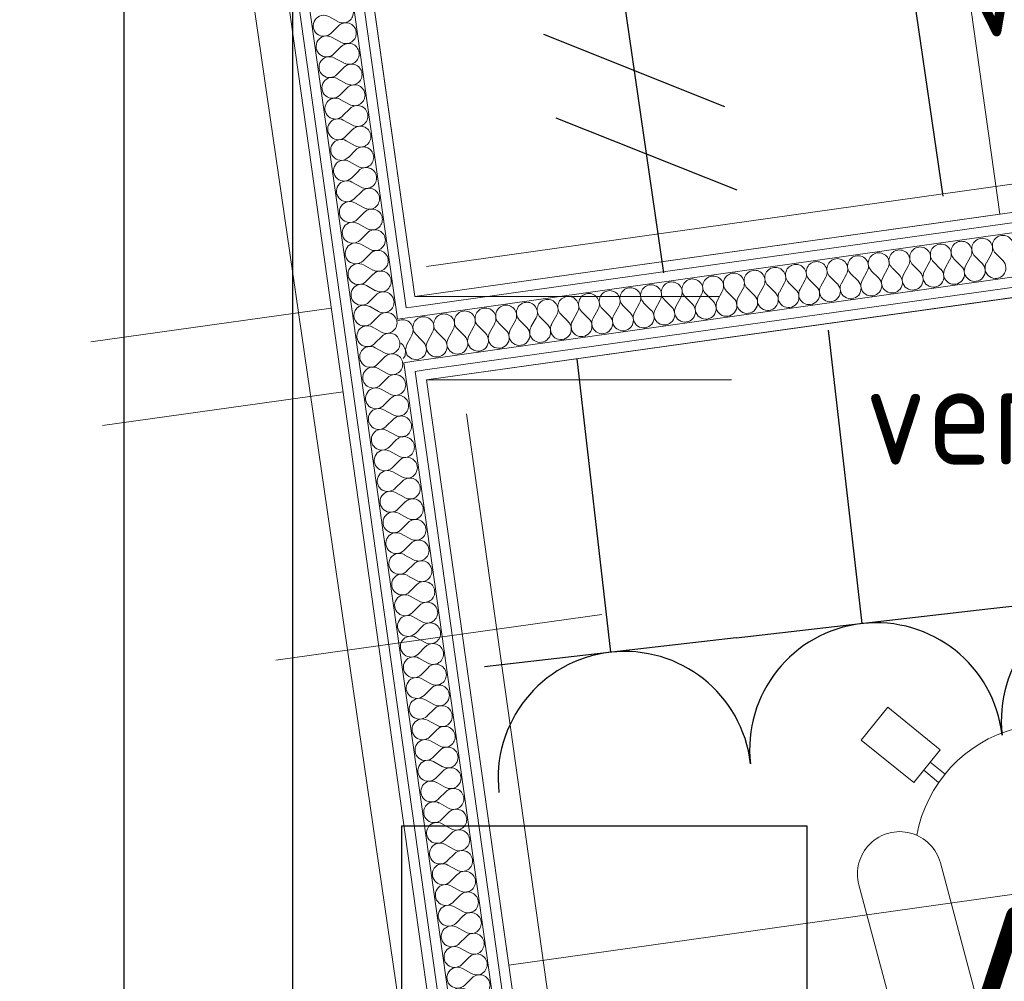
# Model space of a CAD drawing. Header units: millimetres. Extents: x -39149 to 267781, y -2340 to 58540.
# Tile 219 of 244: x 39538 to 40705, y 39743 to 40883. Entities that reach past the tile are written whole.
import ezdxf
from ezdxf.enums import TextEntityAlignment as Align

# ---------------------------------------------------------------- set-up
doc = ezdxf.new("R2010")
doc.units = ezdxf.units.MM
doc.header["$LTSCALE"] = 100
doc.header["$MEASUREMENT"] = 0
doc.linetypes.add('B0701', pattern=[46.823999, 31.199999, -15.624])
doc.linetypes.add('B0704', pattern=[150, 100, -50])
for name, color, linetype in [('000025--bestaand', 9, 'Continuous'), ('22 C Binnenwanden', 7, 'Continuous'), ('22 C Binnenwanden Doorsnede-arcering', 7, 'Continuous'), ('22 C Binnenwanden Laagscheidingslijnen', 7, 'Continuous'), ('82 Interieur', 7, 'Continuous'), ('AL$1A---_ALGEMEEN--bestaand', 9, 'Continuous'), ('EL6131--_KG', 3, 'Continuous'), ('EL6222--_KRACHT_230', 3, 'Continuous'), ('EL6311--_LICHT_BINNEN', 3, 'Continuous'), ('EL6441--_DATACOM', 3, 'Continuous'), ('EL6521--bestaand', 7, 'Continuous'), ('T Maatvoering 1_ 50', 7, 'Continuous')]:
    doc.layers.add(name, color=color, linetype=linetype)
doc.styles.add('buro-012', font='isocp.shx', dxfattribs={"height": 120})
doc.styles.add('BURO-018', font='isocp.shx', dxfattribs={"height": 180})
doc.styles.add('ISO25', font='ISO', dxfattribs={"height": 225})

# ---------------------------------------------------------------- blocks, each defined once
blk = doc.blocks.new('Slab_124_7', base_point=(40699.6, 40652.1))
at = {"layer": '82 Interieur', "color": 8, "linetype": 'Continuous', "lineweight": 0}
blk.add_lwpolyline([(40699.6, 40652.1), (40429.5, 42575), (39722.6, 42575), (40006.4, 40554.7)], close=True, dxfattribs=at)
blk = doc.blocks.new('Slab_125_7', base_point=(40117.7, 39762.5))
at = {"layer": '82 Interieur', "color": 8, "linetype": 'Continuous', "lineweight": 0}
blk.add_lwpolyline([(40117.7, 39762.5), (43052, 40174.8), (43003, 40874.8), (40020.3, 40455.7)], close=True, dxfattribs=at)
blk = doc.blocks.new('*X605')
at = {"layer": '22 C Binnenwanden Doorsnede-arcering', "color": 8, "linetype": 'Continuous', "lineweight": 0}
for p, q in [((39999.9, 40524.3), (39998.5, 40525.2)), ((40006.3, 40525.2), (40004.8, 40522.1)), ((40008.6, 40527.7), (40006.3, 40525.2)), ((40010.1, 40528.6), (40008.6, 40527.7)), ((40002.2, 40521.7), (39999.9, 40524.3)), ((40003.8, 40518.7), (40002.2, 40521.7)), ((40004.4, 40515.3), (40003.8, 40518.7)), ((40004.1, 40511.9), (40004.4, 40515.3)), ((40004.8, 40522.1), (40004.2, 40518.8)), ((40004.2, 40518.8), (40004.5, 40515.3)), ((40004.5, 40515.3), (40005.7, 40512.2)), ((40001.2, 40505.7), (40002.9, 40508.7)), ((40002.9, 40508.7), (40004.1, 40511.9)), ((40005.7, 40512.2), (40007.8, 40509.4)), ((40013.6, 40503.6), (40007.8, 40509.4)), ((40004.8, 40480.3), (40009.5, 40479.7)), ((40009.5, 40479.7), (40015.6, 40482.4)), ((40015.6, 40482.4), (40016.4, 40483.6))]:
    blk.add_line(p, q, dxfattribs=at)
blk = doc.blocks.new('*X606')
at = {"layer": '22 C Binnenwanden Doorsnede-arcering', "color": 8, "linetype": 'Continuous', "lineweight": 0}
for p, q in [((39987, 40526), (39986.3, 40525.6)), ((39990.3, 40527), (39987, 40526)), ((39993.7, 40527), (39990.3, 40527)), ((39997, 40526.1), (39993.7, 40527)), ((39998.5, 40525.2), (39997, 40526.1)), ((39996.9, 40497.9), (40001.2, 40505.7)), ((39992, 40497.2), (39990, 40499.2)), ((39995.3, 40491.3), (39992, 40497.2)), ((39995, 40484.5), (39995.3, 40491.3)), ((39996.9, 40497.9), (39995.4, 40491.3)), ((39995.4, 40491.3), (39997.5, 40484.9)), ((39992.6, 40481), (39995, 40484.5)), ((39997.5, 40484.9), (40002.8, 40480.6)), ((40002.8, 40480.6), (40004.8, 40480.3))]:
    blk.add_line(p, q, dxfattribs=at)
blk = doc.blocks.new('*X607')
at = {"layer": '22 C Binnenwanden Doorsnede-arcering', "color": 8, "linetype": 'Continuous', "lineweight": 0}
for p, q in [((39904.4, 40886.3), (39915.2, 40880.3)), ((39907.1, 40866.7), (39915.9, 40875.4)), ((39907.8, 40861.7), (39918.6, 40855.8)), ((39910.6, 40842.1), (39919.3, 40850.9)), ((39911.3, 40837.2), (39922.1, 40831.3)), ((39914, 40817.6), (39922.8, 40826.3)), ((39914.7, 40812.7), (39925.5, 40806.7)), ((39917.5, 40793.1), (39926.2, 40801.8)), ((39918.1, 40788.2), (39929, 40782.2)), ((39920.9, 40768.6), (39929.7, 40777.3)), ((39921.6, 40763.7), (39932.4, 40757.7)), ((39924.3, 40744), (39933.1, 40752.8)), ((39925, 40739.1), (39935.9, 40733.2)), ((39927.8, 40719.5), (39936.6, 40728.3)), ((39928.5, 40714.6), (39939.3, 40708.6)), ((39931.2, 40695), (39940, 40703.7)), ((39931.9, 40690.1), (39942.8, 40684.1)), ((39934.7, 40670.5), (39943.5, 40679.2)), ((39935.4, 40665.6), (39946.2, 40659.6)), ((39938.1, 40646), (39946.9, 40654.7)), ((39938.8, 40641.1), (39949.7, 40635.1)), ((39941.6, 40621.4), (39950.3, 40630.2)), ((39942.3, 40616.5), (39953.1, 40610.6)), ((39945, 40596.9), (39953.8, 40605.7)), ((39945.7, 40592), (39956.5, 40586)), ((39948.5, 40572.4), (39957.2, 40581.1)), ((39949.1, 40567.5), (39960, 40561.5)), ((39951.9, 40547.9), (39960.7, 40556.6)), ((39952.6, 40543), (39963.4, 40537)), ((39955.4, 40523.4), (39964.1, 40532.1))]:
    blk.add_line(p, q, dxfattribs=at)
for centre, start, end in [((39898.4, 40875.4), 61.1278, 314.8676), ((39921.2, 40891.1), 241.1278, 7.9977), ((39924.6, 40866.6), 7.9977, 134.8676), ((39901.8, 40850.9), 61.1278, 314.8676), ((39924.6, 40866.6), 241.1278, 7.9977), ((39928.1, 40842.1), 7.9977, 134.8676), ((39928.1, 40842.1), 241.1278, 7.9977), ((39905.3, 40826.4), 61.1278, 314.8676), ((39931.5, 40817.6), 7.9977, 134.8676), ((39931.5, 40817.6), 241.1278, 7.9977), ((39908.7, 40801.9), 61.1278, 314.8676), ((39935, 40793.1), 7.9977, 134.8676), ((39935, 40793.1), 241.1278, 7.9977), ((39912.2, 40777.3), 61.1278, 314.8676), ((39938.4, 40768.5), 7.9977, 134.8676), ((39938.4, 40768.5), 241.1278, 7.9977), ((39915.6, 40752.8), 61.1278, 314.8676), ((39941.9, 40744), 7.9977, 134.8676), ((39919.1, 40728.3), 61.1278, 314.8676), ((39941.9, 40744), 241.1278, 7.9977), ((39945.3, 40719.5), 7.9977, 134.8676), ((39922.5, 40703.8), 61.1278, 314.8676), ((39945.3, 40719.5), 241.1278, 7.9977), ((39948.7, 40695), 7.9977, 134.8676), ((39925.9, 40679.3), 61.1278, 314.8676), ((39948.7, 40695), 241.1278, 7.9977), ((39952.2, 40670.4), 7.9977, 134.8676), ((39929.4, 40654.7), 61.1278, 314.8676), ((39952.2, 40670.4), 241.1278, 7.9977), ((39955.6, 40645.9), 7.9977, 134.8676), ((39932.8, 40630.2), 61.1278, 314.8676), ((39955.6, 40645.9), 241.1278, 7.9977), ((39959.1, 40621.4), 7.9977, 134.8676), ((39959.1, 40621.4), 241.1278, 7.9977), ((39936.3, 40605.7), 61.1278, 314.8676), ((39962.5, 40596.9), 7.9977, 134.8676), ((39962.5, 40596.9), 241.1278, 7.9977), ((39939.7, 40581.2), 61.1278, 314.8676), ((39966, 40572.4), 7.9977, 134.8676), ((39966, 40572.4), 241.1278, 7.9977), ((39943.2, 40556.7), 61.1278, 314.8676), ((39969.4, 40547.8), 7.9977, 134.8676), ((39969.4, 40547.8), 241.1278, 7.9977), ((39946.6, 40532.1), 61.1278, 241.4235), ((39972.9, 40523.3), 19.3543, 134.8676), ((39946.6, 40532.1), 314.5719, 314.8676)]:
    blk.add_arc(centre, 12.4, start, end, dxfattribs=at)
blk = doc.blocks.new('*X608')
at = {"layer": '22 C Binnenwanden Doorsnede-arcering', "color": 8, "linetype": 'Continuous', "lineweight": 0}
for p, q in [((39956, 40518.5), (39966.9, 40512.5)), ((39958.8, 40498.8), (39967.6, 40507.6)), ((39959.5, 40493.9), (39970.3, 40488)), ((39962.2, 40474.3), (39971, 40483.1))]:
    blk.add_line(p, q, dxfattribs=at)
for centre, start, end in [((39972.9, 40523.3), 241.1278, 7.9977), ((39972.9, 40523.3), 7.9977, 19.3543), ((39950.1, 40507.6), 61.1278, 314.8676), ((39946.6, 40532.1), 241.4235, 314.5719), ((39976.3, 40498.8), 7.9977, 134.8676), ((39953.5, 40483.1), 61.1278, 314.8676), ((39976.3, 40498.8), 241.1278, 7.9977), ((39979.7, 40474.3), 7.9977, 134.8676), ((39957, 40458.6), 93.4953, 102.5001), ((39979.7, 40474.3), 7.8209, 7.9977)]:
    blk.add_arc(centre, 12.4, start, end, dxfattribs=at)
blk = doc.blocks.new('*X609')
at = {"layer": '22 C Binnenwanden Doorsnede-arcering', "color": 8, "linetype": 'Continuous', "lineweight": 0}
for p, q in [((39962.9, 40469.4), (39973.8, 40463.4)), ((39965.7, 40449.8), (39974.5, 40458.5)), ((39966.4, 40444.9), (39977.2, 40438.9)), ((39969.1, 40425.3), (39977.9, 40434)), ((39969.8, 40420.4), (39980.7, 40414.4)), ((39972.6, 40400.8), (39981.4, 40409.5)), ((39973.3, 40395.8), (39984.1, 40389.9)), ((39976, 40376.2), (39984.8, 40385)), ((39976.7, 40371.3), (39987.6, 40365.4)), ((39979.5, 40351.7), (39988.2, 40360.4)), ((39980.2, 40346.8), (39991, 40340.8)), ((39982.9, 40327.2), (39991.7, 40335.9)), ((39983.6, 40322.3), (39994.4, 40316.3)), ((39986.4, 40302.7), (39995.1, 40311.4)), ((39987, 40297.8), (39997.9, 40291.8)), ((39989.8, 40278.1), (39998.6, 40286.9)), ((39990.5, 40273.2), (40001.3, 40267.3)), ((39993.2, 40253.6), (40002, 40262.4)), ((39993.9, 40248.7), (40004.8, 40242.7)), ((39996.7, 40229.1), (40005.5, 40237.8)), ((39997.4, 40224.2), (40008.2, 40218.2)), ((40000.1, 40204.6), (40008.9, 40213.3)), ((40000.8, 40199.7), (40011.7, 40193.7)), ((40003.6, 40180.1), (40012.4, 40188.8)), ((40004.3, 40175.2), (40015.1, 40169.2)), ((40007, 40155.5), (40015.8, 40164.3)), ((40007.7, 40150.6), (40018.6, 40144.7)), ((40010.5, 40131), (40019.2, 40139.8)), ((40011.2, 40126.1), (40022, 40120.1)), ((40013.9, 40106.5), (40022.7, 40115.2)), ((40014.6, 40101.6), (40025.4, 40095.6)), ((40017.4, 40082), (40026.1, 40090.7)), ((40018.1, 40077.1), (40028.9, 40071.1)), ((40020.8, 40057.5), (40029.6, 40066.2)), ((40021.5, 40052.6), (40032.3, 40046.6)), ((40024.3, 40032.9), (40033, 40041.7)), ((40024.9, 40028), (40035.8, 40022.1)), ((40027.7, 40008.4), (40036.5, 40017.2)), ((40028.4, 40003.5), (40039.2, 39997.5)), ((40031.1, 39983.9), (40039.9, 39992.6)), ((40031.8, 39979), (40042.7, 39973)), ((40034.6, 39959.4), (40043.4, 39968.1)), ((40035.3, 39954.5), (40046.1, 39948.5)), ((40038, 39934.9), (40046.8, 39943.6)), ((40038.7, 39929.9), (40049.6, 39924)), ((40041.5, 39910.3), (40050.3, 39919.1)), ((40042.2, 39905.4), (40053, 39899.4)), ((40044.9, 39885.8), (40053.7, 39894.5)), ((40045.6, 39880.9), (40056.5, 39874.9)), ((40048.4, 39861.3), (40057.1, 39870)), ((40049.1, 39856.4), (40059.9, 39850.4)), ((40051.8, 39836.8), (40060.6, 39845.5)), ((40052.5, 39831.9), (40063.3, 39825.9)), ((40055.3, 39812.2), (40064, 39821)), ((40056, 39807.3), (40066.8, 39801.4)), ((40058.7, 39787.7), (40067.5, 39796.5)), ((40059.4, 39782.8), (40070.2, 39776.8)), ((40062.2, 39763.2), (40070.9, 39771.9)), ((40062.8, 39758.3), (40073.7, 39752.3)), ((40065.6, 39738.7), (40074.4, 39747.4)), ((40066.3, 39733.8), (40077.1, 39727.8)), ((40069, 39714.2), (40077.8, 39722.9)), ((40069.7, 39709.3), (40080.6, 39703.3)), ((40072.5, 39689.6), (40081.3, 39698.4)), ((40073.2, 39684.7), (40084, 39678.8)), ((40075.9, 39665.1), (40084.7, 39673.9)), ((40076.6, 39660.2), (40087.5, 39654.2)), ((40079.4, 39640.6), (40088.2, 39649.3)), ((40080.1, 39635.7), (40090.9, 39629.7)), ((40082.8, 39616.1), (40091.6, 39624.8)), ((40083.5, 39611.2), (40094.4, 39605.2)), ((40086.3, 39591.6), (40095, 39600.3)), ((40087, 39586.7), (40097.8, 39580.7)), ((40089.7, 39567), (40098.5, 39575.8)), ((40090.4, 39562.1), (40101.2, 39556.2)), ((40093.2, 39542.5), (40101.9, 39551.3)), ((40093.8, 39537.6), (40104.7, 39531.6)), ((40096.6, 39518), (40105.4, 39526.7)), ((40097.3, 39513.1), (40108.1, 39507.1)), ((40100, 39493.5), (40108.8, 39502.2)), ((40100.7, 39488.6), (40111.6, 39482.6)), ((40103.5, 39469), (40112.3, 39477.7)), ((40104.2, 39464), (40115, 39458.1)), ((40106.9, 39444.4), (40115.7, 39453.2)), ((40107.6, 39439.5), (40118.5, 39433.5)), ((40110.4, 39419.9), (40119.2, 39428.6)), ((40111.1, 39415), (40121.9, 39409)), ((40113.8, 39395.4), (40122.6, 39404.1)), ((40114.5, 39390.5), (40125.4, 39384.5)), ((40117.3, 39370.9), (40126, 39379.6)), ((40118, 39366), (40128.8, 39360)), ((40120.7, 39346.3), (40129.5, 39355.1)), ((40121.4, 39341.4), (40132.3, 39335.5)), ((40124.2, 39321.8), (40132.9, 39330.6)), ((40124.9, 39316.9), (40135.7, 39310.9)), ((40127.6, 39297.3), (40136.4, 39306)), ((40128.3, 39292.4), (40139.1, 39286.4)), ((40131.1, 39272.8), (40139.8, 39281.5)), ((40131.7, 39267.9), (40142.6, 39261.9)), ((40134.5, 39248.3), (40143.3, 39257)), ((40135.2, 39243.4), (40146, 39237.4)), ((40137.9, 39223.7), (40146.7, 39232.5)), ((40138.6, 39218.8), (40149.5, 39212.9)), ((40141.4, 39199.2), (40150.2, 39208)), ((40142.1, 39194.3), (40152.9, 39188.3)), ((40144.8, 39174.7), (40153.6, 39183.4)), ((40145.5, 39169.8), (40156.4, 39163.8)), ((40148.3, 39150.2), (40157.1, 39158.9)), ((40149, 39145.3), (40159.8, 39139.3)), ((40151.7, 39125.7), (40160.5, 39134.4)), ((40152.4, 39120.8), (40163.3, 39114.8)), ((40155.2, 39101.1), (40163.9, 39109.9)), ((40155.9, 39096.2), (40166.7, 39090.3)), ((40158.6, 39076.6), (40167.4, 39085.4)), ((40159.3, 39071.7), (40170.1, 39065.7)), ((40162.1, 39052.1), (40170.8, 39060.8)), ((40162.8, 39047.2), (40173.6, 39041.2)), ((40165.5, 39027.6), (40174.3, 39036.3)), ((40166.2, 39022.7), (40177, 39016.7)), ((40169.5, 39003.6), (40177.7, 39011.8))]:
    blk.add_line(p, q, dxfattribs=at)
for centre, start, end in [((39957, 40458.6), 102.5001, 314.8676), ((39957, 40458.6), 61.1278, 93.4953), ((39979.7, 40474.3), 241.1278, 7.8209), ((39983.2, 40449.8), 7.9977, 134.8676), ((39960.4, 40434), 61.1278, 314.8676), ((39983.2, 40449.8), 241.1278, 7.9977), ((39986.6, 40425.2), 7.9977, 134.8676), ((39963.8, 40409.5), 61.1278, 314.8676), ((39986.6, 40425.2), 241.1278, 7.9977), ((39990.1, 40400.7), 7.9977, 134.8676), ((39967.3, 40385), 61.1278, 314.8676), ((39990.1, 40400.7), 241.1278, 7.9977), ((39993.5, 40376.2), 7.9977, 134.8676), ((39993.5, 40376.2), 241.1278, 7.9977), ((39970.7, 40360.5), 61.1278, 314.8676), ((39997, 40351.7), 7.9977, 134.8676), ((39997, 40351.7), 241.1278, 7.9977), ((39974.2, 40336), 61.1278, 314.8676), ((40000.4, 40327.1), 7.9977, 134.8676), ((40000.4, 40327.1), 241.1278, 7.9977), ((39977.6, 40311.4), 61.1278, 314.8676), ((40003.9, 40302.6), 7.9977, 134.8676), ((40003.9, 40302.6), 241.1278, 7.9977), ((39981.1, 40286.9), 61.1278, 314.8676), ((40007.3, 40278.1), 7.9977, 134.8676), ((39984.5, 40262.4), 61.1278, 314.8676), ((40007.3, 40278.1), 241.1278, 7.9977), ((40010.8, 40253.6), 7.9977, 134.8676), ((39988, 40237.9), 61.1278, 314.8676), ((40010.8, 40253.6), 241.1278, 7.9977), ((40014.2, 40229.1), 7.9977, 134.8676), ((39991.4, 40213.4), 61.1278, 314.8676), ((40014.2, 40229.1), 241.1278, 7.9977), ((40017.6, 40204.5), 7.9977, 134.8676), ((39994.8, 40188.8), 61.1278, 314.8676), ((40017.6, 40204.5), 241.1278, 7.9977), ((40021.1, 40180), 7.9977, 134.8676), ((39998.3, 40164.3), 61.1278, 314.8676), ((40021.1, 40180), 241.1278, 7.9977), ((40024.5, 40155.5), 7.9977, 134.8676), ((40001.7, 40139.8), 61.1278, 314.8676), ((40024.5, 40155.5), 241.1278, 7.9977), ((40028, 40131), 7.9977, 134.8676), ((40028, 40131), 241.1278, 7.9977), ((40005.2, 40115.3), 61.1278, 314.8676), ((40031.4, 40106.5), 7.9977, 134.8676), ((40031.4, 40106.5), 241.1278, 7.9977), ((40008.6, 40090.8), 61.1278, 314.8676), ((40034.9, 40081.9), 7.9977, 134.8676), ((40034.9, 40081.9), 241.1278, 7.9977), ((40012.1, 40066.2), 61.1278, 314.8676), ((40038.3, 40057.4), 7.9977, 134.8676), ((40038.3, 40057.4), 241.1278, 7.9977), ((40015.5, 40041.7), 61.1278, 314.8676), ((40041.8, 40032.9), 7.9977, 134.8676), ((40019, 40017.2), 61.1278, 314.8676), ((40041.8, 40032.9), 241.1278, 7.9977), ((40045.2, 40008.4), 7.9977, 134.8676), ((40022.4, 39992.7), 61.1278, 314.8676), ((40045.2, 40008.4), 241.1278, 7.9977), ((40048.7, 39983.9), 7.9977, 134.8676), ((40025.9, 39968.1), 61.1278, 314.8676), ((40048.7, 39983.9), 241.1278, 7.9977), ((40052.1, 39959.3), 7.9977, 134.8676), ((40029.3, 39943.6), 61.1278, 314.8676), ((40052.1, 39959.3), 241.1278, 7.9977), ((40055.5, 39934.8), 7.9977, 134.8676), ((40032.7, 39919.1), 61.1278, 314.8676), ((40055.5, 39934.8), 241.1278, 7.9977), ((40059, 39910.3), 7.9977, 134.8676), ((40036.2, 39894.6), 61.1278, 314.8676), ((40059, 39910.3), 241.1278, 7.9977), ((40062.4, 39885.8), 7.9977, 134.8676), ((40062.4, 39885.8), 241.1278, 7.9977), ((40039.6, 39870.1), 61.1278, 314.8676), ((40065.9, 39861.2), 7.9977, 134.8676), ((40065.9, 39861.2), 241.1278, 7.9977), ((40043.1, 39845.5), 61.1278, 314.8676), ((40069.3, 39836.7), 7.9977, 134.8676), ((40069.3, 39836.7), 241.1278, 7.9977), ((40046.5, 39821), 61.1278, 314.8676), ((40072.8, 39812.2), 7.9977, 134.8676), ((40072.8, 39812.2), 241.1278, 7.9977), ((40050, 39796.5), 61.1278, 314.8676), ((40076.2, 39787.7), 7.9977, 134.8676), ((40053.4, 39772), 61.1278, 314.8676), ((40076.2, 39787.7), 241.1278, 7.9977), ((40079.7, 39763.2), 7.9977, 134.8676), ((40056.9, 39747.5), 61.1278, 314.8676), ((40079.7, 39763.2), 241.1278, 7.9977), ((40083.1, 39738.6), 7.9977, 134.8676), ((40060.3, 39722.9), 61.1278, 314.8676), ((40083.1, 39738.6), 241.1278, 7.9977), ((40086.6, 39714.1), 7.9977, 134.8676), ((40063.8, 39698.4), 61.1278, 314.8676), ((40086.6, 39714.1), 241.1278, 7.9977), ((40090, 39689.6), 7.9977, 134.8676), ((40067.2, 39673.9), 61.1278, 314.8676), ((40090, 39689.6), 241.1278, 7.9977), ((40093.4, 39665.1), 7.9977, 134.8676), ((40070.6, 39649.4), 61.1278, 314.8676), ((40093.4, 39665.1), 241.1278, 7.9977), ((40096.9, 39640.6), 7.9977, 134.8676), ((40096.9, 39640.6), 241.1278, 7.9977), ((40074.1, 39624.9), 61.1278, 314.8676), ((40100.3, 39616), 7.9977, 134.8676), ((40100.3, 39616), 241.1278, 7.9977), ((40077.5, 39600.3), 61.1278, 314.8676), ((40103.8, 39591.5), 7.9977, 134.8676), ((40103.8, 39591.5), 241.1278, 7.9977), ((40081, 39575.8), 61.1278, 314.8676), ((40107.2, 39567), 7.9977, 134.8676), ((40107.2, 39567), 241.1278, 7.9977), ((40084.4, 39551.3), 61.1278, 314.8676), ((40110.7, 39542.5), 7.9977, 134.8676), ((40087.9, 39526.8), 61.1278, 314.8676), ((40110.7, 39542.5), 241.1278, 7.9977), ((40114.1, 39518), 7.9977, 134.8676), ((40091.3, 39502.2), 61.1278, 314.8676), ((40114.1, 39518), 241.1278, 7.9977), ((40117.6, 39493.4), 7.9977, 134.8676), ((40094.8, 39477.7), 61.1278, 314.8676), ((40117.6, 39493.4), 241.1278, 7.9977), ((40121, 39468.9), 7.9977, 134.8676), ((40098.2, 39453.2), 61.1278, 314.8676), ((40121, 39468.9), 241.1278, 7.9977), ((40124.4, 39444.4), 7.9977, 134.8676), ((40101.7, 39428.7), 61.1278, 314.8676), ((40124.4, 39444.4), 241.1278, 7.9977), ((40127.9, 39419.9), 7.9977, 134.8676), ((40127.9, 39419.9), 241.1278, 7.9977), ((40105.1, 39404.2), 61.1278, 314.8676), ((40131.3, 39395.3), 7.9977, 134.8676), ((40131.3, 39395.3), 241.1278, 7.9977), ((40108.5, 39379.6), 61.1278, 314.8676), ((40134.8, 39370.8), 7.9977, 134.8676), ((40134.8, 39370.8), 241.1278, 7.9977), ((40112, 39355.1), 61.1278, 314.8676), ((40138.2, 39346.3), 7.9977, 134.8676), ((40138.2, 39346.3), 241.1278, 7.9977), ((40115.4, 39330.6), 61.1278, 314.8676), ((40141.7, 39321.8), 7.9977, 134.8676), ((40141.7, 39321.8), 241.1278, 7.9977), ((40118.9, 39306.1), 61.1278, 314.8676), ((40145.1, 39297.3), 7.9977, 134.8676), ((40122.3, 39281.6), 61.1278, 314.8676), ((40145.1, 39297.3), 241.1278, 7.9977), ((40148.6, 39272.7), 7.9977, 134.8676), ((40125.8, 39257), 61.1278, 314.8676), ((40148.6, 39272.7), 241.1278, 7.9977), ((40152, 39248.2), 7.9977, 134.8676), ((40129.2, 39232.5), 61.1278, 314.8676), ((40152, 39248.2), 241.1278, 7.9977), ((40155.5, 39223.7), 7.9977, 134.8676), ((40132.7, 39208), 61.1278, 314.8676), ((40155.5, 39223.7), 241.1278, 7.9977), ((40158.9, 39199.2), 7.9977, 134.8676), ((40136.1, 39183.5), 61.1278, 314.8676), ((40158.9, 39199.2), 241.1278, 7.9977), ((40162.3, 39174.7), 7.9977, 134.8676), ((40162.3, 39174.7), 241.1278, 7.9977), ((40139.5, 39159), 61.1278, 314.8676), ((40165.8, 39150.1), 7.9977, 134.8676), ((40165.8, 39150.1), 241.1278, 7.9977), ((40143, 39134.4), 61.1278, 314.8676), ((40169.2, 39125.6), 7.9977, 134.8676), ((40169.2, 39125.6), 241.1278, 7.9977), ((40146.4, 39109.9), 61.1278, 314.8676), ((40172.7, 39101.1), 7.9977, 134.8676), ((40172.7, 39101.1), 241.1278, 7.9977), ((40149.9, 39085.4), 61.1278, 314.8676), ((40176.1, 39076.6), 7.9977, 134.8676), ((40153.3, 39060.9), 61.1278, 314.8676), ((40176.1, 39076.6), 241.1278, 7.9977), ((40179.6, 39052.1), 7.9977, 134.8676), ((40156.8, 39036.3), 61.1278, 314.8676), ((40179.6, 39052.1), 241.1278, 7.9977), ((40183, 39027.5), 7.9977, 134.8676), ((40160.2, 39011.8), 61.1278, 221.6075), ((40183, 39027.5), 241.1278, 7.9977), ((40186.5, 39003), 7.9977, 134.8676), ((40186.5, 39003), 2.7503, 7.9977)]:
    blk.add_arc(centre, 12.4, start, end, dxfattribs=at)
blk = doc.blocks.new('Wall_114_7', base_point=(40267.5, 37978))
at = {"layer": '22 C Binnenwanden', "color": 8, "linetype": 'Continuous', "lineweight": 0}
for p, q in [((39586.5, 42825), (40120, 39027.6)), ((40006.4, 40554.7), (39687.5, 42825)), ((40354.4, 38078), (40020.3, 40455.7))]:
    blk.add_line(p, q, dxfattribs=at)
at = {"layer": '22 C Binnenwanden Laagscheidingslijnen', "color": 8, "linetype": 'Continuous', "lineweight": 0}
for p, q in [((39598.6, 42825), (40133.8, 39015.6)), ((39610.7, 42825), (39934.5, 40520.4)), ((39986, 40527.6), (39663.2, 42825)), ((39996.2, 40541.2), (39675.3, 42825)), ((40008.1, 40542.9), (39996.2, 40541.2)), ((39997.9, 40529.3), (39986, 40527.6)), ((40009.8, 40531), (39997.9, 40529.3)), ((39934.5, 40520.4), (39941.7, 40468.9)), ((40005.1, 40477.8), (40017, 40479.5)), ((39941.7, 40468.9), (40147.6, 39003.6)), ((39993.2, 40476.1), (40005.1, 40477.8)), ((40200.1, 39003.6), (39993.2, 40476.1)), ((40006.8, 40465.9), (40018.7, 40467.6)), ((40344, 38066), (40006.8, 40465.9))]:
    blk.add_line(p, q, dxfattribs=at)
at = {"layer": '22 C Binnenwanden', "color": 1, "lineweight": 0}
for name in ['*X607', '*X608', '*X606', '*X605', '*X609']:
    blk.add_blockref(name, (0, 0), dxfattribs=at)
blk = doc.blocks.new('*X618')
at = {"layer": '22 C Binnenwanden Doorsnede-arcering', "color": 8, "linetype": 'Continuous', "lineweight": 0}
for p, q in [((40629.5, 40586.8), (40620.8, 40595.6)), ((40634.4, 40587.5), (40640.4, 40598.3)), ((40654.1, 40590.2), (40645.3, 40599)), ((40659, 40590.9), (40664.9, 40601.8)), ((40678.6, 40593.7), (40669.8, 40602.5)), ((40683.5, 40594.4), (40689.5, 40605.2)), ((40703.1, 40597.1), (40694.4, 40605.9)), ((40536.4, 40573.7), (40542.3, 40584.5)), ((40556, 40576.5), (40547.2, 40585.2)), ((40560.9, 40577.1), (40566.9, 40588)), ((40580.5, 40579.9), (40571.8, 40588.7)), ((40585.4, 40580.6), (40591.4, 40591.4)), ((40605, 40583.3), (40596.3, 40592.1)), ((40609.9, 40584), (40615.9, 40594.9)), ((40462.8, 40563.4), (40468.8, 40574.2)), ((40482.4, 40566.1), (40473.7, 40574.9)), ((40487.3, 40566.8), (40493.3, 40577.6)), ((40506.9, 40569.6), (40498.2, 40578.3)), ((40511.8, 40570.2), (40517.8, 40581.1)), ((40531.5, 40573), (40522.7, 40581.8)), ((40364.7, 40549.6), (40370.7, 40560.4)), ((40384.3, 40552.3), (40375.6, 40561.1)), ((40389.2, 40553), (40395.2, 40563.9)), ((40408.8, 40555.8), (40400.1, 40564.6)), ((40413.8, 40556.5), (40419.7, 40567.3)), ((40433.4, 40559.2), (40424.6, 40568)), ((40438.3, 40559.9), (40444.3, 40570.8)), ((40457.9, 40562.7), (40449.2, 40571.4)), ((40291.1, 40539.2), (40297.1, 40550.1)), ((40310.8, 40542), (40302, 40550.8)), ((40315.7, 40542.7), (40321.6, 40553.5)), ((40335.3, 40545.4), (40326.5, 40554.2)), ((40340.2, 40546.1), (40346.2, 40557)), ((40359.8, 40548.9), (40351.1, 40557.7)), ((40212.7, 40528.2), (40203.9, 40537)), ((40217.6, 40528.9), (40223.6, 40539.7)), ((40237.2, 40531.7), (40228.5, 40540.4)), ((40242.1, 40532.4), (40248.1, 40543.2)), ((40261.7, 40535.1), (40253, 40543.9)), ((40266.6, 40535.8), (40272.6, 40546.6)), ((40286.2, 40538.6), (40277.5, 40547.3)), ((40119.5, 40515.1), (40125.5, 40526)), ((40139.1, 40517.9), (40130.4, 40526.7)), ((40144, 40518.6), (40150, 40529.4)), ((40163.6, 40521.3), (40154.9, 40530.1)), ((40168.5, 40522), (40174.5, 40532.9)), ((40188.2, 40524.8), (40179.4, 40533.5)), ((40193.1, 40525.5), (40199, 40536.3)), ((40045.9, 40504.8), (40051.9, 40515.6)), ((40065.6, 40507.5), (40056.8, 40516.3)), ((40070.5, 40508.2), (40076.4, 40519.1)), ((40090.1, 40511), (40081.3, 40519.8)), ((40095, 40511.7), (40101, 40522.5)), ((40114.6, 40514.4), (40105.9, 40523.2)), ((40016.5, 40500.7), (40013.6, 40503.6)), ((40021.4, 40501.3), (40027.4, 40512.2)), ((40041, 40504.1), (40032.3, 40512.9))]:
    blk.add_line(p, q, dxfattribs=at)
for centre, start, end in [((40654.1, 40607.7), 97.9977, 224.8676), ((40654.1, 40607.7), 331.1278, 97.9977), ((40678.6, 40611.2), 97.9977, 224.8676), ((40678.6, 40611.2), 331.1278, 97.9977), ((40703.1, 40614.6), 97.9977, 224.8676), ((40703.1, 40614.6), 331.1278, 97.9977), ((40580.5, 40597.4), 97.9977, 224.8676), ((40580.5, 40597.4), 331.1278, 97.9977), ((40605.1, 40600.9), 97.9977, 224.8676), ((40605.1, 40600.9), 331.1278, 97.9977), ((40629.6, 40604.3), 97.9977, 224.8676), ((40629.6, 40604.3), 331.1278, 97.9977), ((40482.5, 40583.6), 97.9977, 224.8676), ((40482.5, 40583.6), 331.1278, 97.9977), ((40507, 40587.1), 97.9977, 224.8676), ((40507, 40587.1), 331.1278, 97.9977), ((40531.5, 40590.5), 97.9977, 224.8676), ((40531.5, 40590.5), 331.1278, 97.9977), ((40556, 40594), 97.9977, 224.8676), ((40556, 40594), 331.1278, 97.9977), ((40694.3, 40588.4), 151.1278, 44.8676), ((40408.9, 40573.3), 97.9977, 224.8676), ((40408.9, 40573.3), 331.1278, 97.9977), ((40433.4, 40576.7), 97.9977, 224.8676), ((40433.4, 40576.7), 331.1278, 97.9977), ((40457.9, 40580.2), 97.9977, 224.8676), ((40457.9, 40580.2), 331.1278, 97.9977), ((40596.2, 40574.6), 151.1278, 44.8676), ((40620.8, 40578.1), 151.1278, 44.8676), ((40645.3, 40581.5), 151.1278, 44.8676), ((40669.8, 40584.9), 151.1278, 44.8676), ((40310.8, 40559.5), 97.9977, 224.8676), ((40310.8, 40559.5), 331.1278, 97.9977), ((40335.3, 40563), 97.9977, 224.8676), ((40335.3, 40563), 331.1278, 97.9977), ((40359.8, 40566.4), 97.9977, 224.8676), ((40359.8, 40566.4), 331.1278, 97.9977), ((40384.4, 40569.8), 97.9977, 224.8676), ((40384.4, 40569.8), 331.1278, 97.9977), ((40522.7, 40564.3), 151.1278, 44.8676), ((40547.2, 40567.7), 151.1278, 44.8676), ((40571.7, 40571.2), 151.1278, 44.8676), ((40237.2, 40549.2), 97.9977, 224.8676), ((40237.2, 40549.2), 331.1278, 97.9977), ((40261.8, 40552.6), 97.9977, 224.8676), ((40261.8, 40552.6), 331.1278, 97.9977), ((40286.3, 40556.1), 97.9977, 224.8676), ((40286.3, 40556.1), 331.1278, 97.9977), ((40449.1, 40553.9), 151.1278, 44.8676), ((40473.6, 40557.4), 151.1278, 44.8676), ((40498.2, 40560.8), 151.1278, 44.8676), ((40163.7, 40538.8), 97.9977, 224.8676), ((40163.7, 40538.8), 331.1278, 97.9977), ((40188.2, 40542.3), 97.9977, 224.8676), ((40188.2, 40542.3), 331.1278, 97.9977), ((40212.7, 40545.7), 97.9977, 224.8676), ((40212.7, 40545.7), 331.1278, 97.9977), ((40351, 40540.2), 151.1278, 44.8676), ((40375.6, 40543.6), 151.1278, 44.8676), ((40400.1, 40547), 151.1278, 44.8676), ((40424.6, 40550.5), 151.1278, 44.8676), ((40065.6, 40525.1), 97.9977, 224.8676), ((40065.6, 40525.1), 331.1278, 97.9977), ((40090.1, 40528.5), 97.9977, 224.8676), ((40090.1, 40528.5), 331.1278, 97.9977), ((40114.6, 40531.9), 97.9977, 224.8676), ((40114.6, 40531.9), 331.1278, 97.9977), ((40139.2, 40535.4), 97.9977, 224.8676), ((40139.2, 40535.4), 331.1278, 97.9977), ((40277.5, 40529.8), 151.1278, 44.8676), ((40302, 40533.3), 151.1278, 44.8676), ((40326.5, 40536.7), 151.1278, 44.8676), ((40016.6, 40518.2), 97.9977, 121.4627), ((40016.6, 40518.2), 331.1278, 97.9977), ((40041.1, 40521.6), 97.9977, 224.8676), ((40041.1, 40521.6), 331.1278, 97.9977), ((40203.9, 40519.5), 151.1278, 44.8676), ((40228.4, 40522.9), 151.1278, 44.8676), ((40252.9, 40526.4), 151.1278, 44.8676), ((40105.8, 40505.7), 151.1278, 44.8676), ((40130.3, 40509.1), 151.1278, 44.8676), ((40154.9, 40512.6), 151.1278, 44.8676), ((40179.4, 40516), 151.1278, 44.8676), ((40032.3, 40495.4), 151.1278, 44.8676), ((40056.8, 40498.8), 151.1278, 44.8676), ((40081.3, 40502.3), 151.1278, 44.8676), ((40007.7, 40491.9), 314.9974, 44.8676)]:
    blk.add_arc(centre, 12.4, start, end, dxfattribs=at)
blk = doc.blocks.new('Wall_117_7', base_point=(43102.3, 40888.7))
at = {"layer": '22 C Binnenwanden', "color": 8, "linetype": 'Continuous', "lineweight": 0}
for p, q in [((42996, 40974.8), (40006.4, 40554.7)), ((40020.3, 40455.7), (43003, 40874.8))]:
    blk.add_line(p, q, dxfattribs=at)
at = {"layer": '22 C Binnenwanden Laagscheidingslijnen', "color": 8, "linetype": 'Continuous', "lineweight": 0}
for p, q in [((42996.8, 40962.8), (40008.1, 40542.9)), ((42997.7, 40950.8), (40009.8, 40531)), ((40017, 40479.5), (43001.3, 40898.8)), ((40018.7, 40467.6), (43002.2, 40886.8))]:
    blk.add_line(p, q, dxfattribs=at)
at = {"layer": '22 C Binnenwanden', "color": 1, "lineweight": 0}
blk.add_blockref('*X618', (0, 0), dxfattribs=at)
blk = doc.blocks.new('Kantoorstoel 01 14_2')
at = {"layer": '82 Interieur', "color": 8, "linetype": 'Continuous', "lineweight": 0}
for p, q in [((390, 790.1), (440, 790.1)), ((390, 710.1), (390, 790.1)), ((440, 710.1), (440, 790.1)), ((390, 710.1), (440, 710.1)), ((408, 629.3), (409, 710.1)), ((422, 629.3), (421, 710.1)), ((167.7, 533), (165.7, 421.1)), ((663.2, 533), (665.2, 421.1)), ((14.5, 516.6), (-0.7, 468.9)), ((90.7, 492.3), (14.5, 516.6)), ((740.2, 492.3), (816.4, 516.6)), ((816.4, 516.6), (831.5, 468.9)), ((90.7, 492.3), (75.5, 444.7)), ((740.2, 492.3), (755.3, 444.7)), ((75.5, 444.7), (-0.7, 468.9)), ((166.2, 448.5), (84.8, 473.8)), ((664.7, 448.5), (746.1, 473.8)), ((755.3, 444.7), (831.5, 468.9)), ((166, 433.5), (81.2, 462.3)), ((664.9, 433.5), (749.7, 462.3)), ((96, 191.4), (96, 375.2)), ((196, 191.4), (196, 375.2)), ((634.9, 191.4), (634.9, 375.2)), ((734.9, 191.4), (734.9, 375.2)), ((218.6, 98.7), (205.4, 80)), ((612.3, 98.7), (625.5, 80)), ((190, 91.2), (143, 26.5)), ((190, 91.2), (230.4, 61.8)), ((228.5, 91), (215.1, 73)), ((640.9, 91.2), (600.4, 61.8)), ((602.4, 91), (615.8, 73)), ((640.9, 91.2), (687.9, 26.5)), ((230.4, 61.8), (183.4, -2.9)), ((415.4, 60.4), (323, 60.4)), ((415.4, 60.4), (507.9, 60.4)), ((600.4, 61.8), (647.4, -2.9)), ((143, 26.5), (183.4, -2.9)), ((687.9, 26.5), (647.4, -2.9))]:
    blk.add_line(p, q, dxfattribs=at)
for centre, major_axis, start_param, end_param in [((401, 189.5), (0, -439.9), 3.107651, 3.558821), ((429.9, 189.5), (0, -439.9), 2.724365, 3.175535), ((264.1, 497.4), (0, -102.9), 3.554672, 4.359188), ((566.8, 497.4), (0, -102.9), 1.923998, 2.728514), ((401, 71.1), (0, -439.9), 3.107651, 3.558821), ((429.9, 71.1), (0, -439.9), 2.724365, 3.175535), ((264.1, 379), (0, -102.9), 3.554672, 4.309737), ((566.8, 379), (0, -102.9), 1.973448, 2.728514), ((146, 375.2), (0, -50), 1.570796, 4.712389), ((684.9, 375.2), (0, -50), 1.570796, 4.712389), ((146, 191.4), (0, -50), 4.712389, 7.853982), ((684.9, 191.4), (0, -50), 4.712389, 7.853982), ((323, 222.1), (0, -161.6), 5.158147, 6.283185), ((507.9, 222.1), (0, -161.6), 0, 1.125039)]:
    blk.add_ellipse(centre, major_axis=major_axis, ratio=0.999212, start_param=start_param, end_param=end_param, dxfattribs=at)
blk = doc.blocks.new('65210004')
at = {"layer": 'AL$1A---_ALGEMEEN--bestaand', "color": 0, "linetype": 'Continuous'}
for p, q in [((-2.4, -2.4), (-2.4, 2.4)), ((-2.4, 2.4), (2.4, 2.4)), ((2.4, 2.4), (2.4, -2.4)), ((2.4, -2.4), (-2.4, -2.4))]:
    blk.add_line(p, q, dxfattribs=at)
at = {"layer": 'AL$1A---_ALGEMEEN--bestaand', "color": 0, "linetype": 'Continuous', "style": 'ISO25'}
for tag, p in [('E_NUMMER', (-0.041, 4.27)), ('E_MATCODE', (0, -0.251))]:
    blk.add_attdef(tag, text='', height=2.25, dxfattribs=at).set_placement(p, align=Align.MIDDLE)
blk = doc.blocks.new('E00153')
at = {"color": 0, "linetype": 'Continuous'}
for p, q in [((-1.443, 7), (1.443, 7)), ((0, 4.5), (-1.443, 7)), ((0, 4.5), (1.443, 7)), ((0, 4.5), (0, 1)), ((-1, 4), (1, 2.845)), ((-1, 3), (1, 1.845))]:
    blk.add_line(p, q, dxfattribs=at)
at = {"color": 7, "style": 'BURO-018'}
for tag, p in [('COMMENT1', (-6, 12)), ('COMMENT2', (6, 12)), ('DATACOM1', (-6, 9)), ('DATACOM2', (6, 9))]:
    blk.add_attdef(tag, text='', height=1.8, dxfattribs=at).set_placement(p, align=Align.MIDDLE)
at = {"color": 0, "style": 'BURO-018'}
blk.add_attdef('TEXT1', text='', height=1.8, dxfattribs=at).set_placement((2.5, 6), align=Align.MIDDLE)
at = {"color": 0, "linetype": 'Continuous', "style": 'BURO-018', "flags": 1}
blk.add_attdef('ARTICLECODE', text='', height=1.8, dxfattribs=at).set_placement((0, 0), align=Align.MIDDLE)
blk = doc.blocks.new('111304')
at = {"color": 0, "linetype": 'Continuous'}
for p, q in [((-1.5, 4.5), (1.5, 4.5)), ((0, 1), (0, 4.5))]:
    blk.add_line(p, q, dxfattribs=at)
blk.add_arc((0, 6), 1.5, 180, 0, dxfattribs=at)
at = {"color": 0, "linetype": 'Continuous', "style": 'BURO-018'}
for tag, p in [('PANEL', (0, 11.5)), ('CIRCUIT', (0, 8.5)), ('SUBCIRCUIT', (4.5, 8.5))]:
    blk.add_attdef(tag, text='', height=1.8, dxfattribs=at).set_placement(p, align=Align.MIDDLE)
at = {"color": 0, "linetype": 'Continuous', "style": 'BURO-018', "flags": 1}
for tag, p in [('POWERCODE', (13, 8.5)), ('ARTICLECODE', (0, 0))]:
    blk.add_attdef(tag, text='', height=1.8, dxfattribs=at).set_placement(p, align=Align.MIDDLE)

msp = doc.modelspace()

# ---------------------------------------------------------------- linework, layer by layer
at = {"layer": '82 Interieur', "color": 8, "linetype": 'Continuous', "lineweight": 0}
msp.add_line((39841.9, 40123.8), (40227.9, 40178), dxfattribs=at)
at = {"layer": 'EL6131--_KG'}
for p, q in [((39661.7, 42626.8), (39661.7, 37012.3)), ((39861.7, 37012.3), (39861.7, 42626.8))]:
    msp.add_line(p, q, dxfattribs=at)
at = {"layer": 'T Maatvoering 1_ 50', "color": 8, "linetype": 'B0704', "lineweight": 0}
for p, q in [((40088.1, 39025.7), (39538.3, 42806.3)), ((40020.4, 40590.2), (42922.8, 40998)), ((40067.5, 40415.5), (40392, 38105.8))]:
    msp.add_line(p, q, dxfattribs=at)
at = {"layer": 'T Maatvoering 1_ 50', "color": 8, "linetype": 'B0701', "lineweight": 0}
for p, q in [((40006.4, 40554.7), (40367.5, 40554.7)), ((39622.6, 40500.8), (39907.4, 40540.8)), ((40020.3, 40455.7), (40381.4, 40455.7)), ((39636.5, 40401.8), (39921.3, 40441.8))]:
    msp.add_line(p, q, dxfattribs=at)

# ---------------------------------------------------------------- block references
at = {"layer": '22 C Binnenwanden', "color": 1, "lineweight": 0}
for name, p in [('Wall_114_7', (40267.5, 37978)), ('Wall_117_7', (43102.3, 40888.7))]:
    msp.add_blockref(name, p, dxfattribs=at)
at = {"layer": '82 Interieur', "color": 150, "linetype": 'Continuous', "lineweight": 0}
for name, p in [('Slab_124_7', (40699.6, 40652.1)), ('Slab_125_7', (40117.7, 39762.5))]:
    msp.add_blockref(name, p, dxfattribs=at)
at = {"layer": '82 Interieur', "color": 30, "linetype": 'Continuous', "lineweight": 0, "zscale": 1000, "rotation": 194.9746757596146}
msp.add_blockref('Kantoorstoel 01 14_2', (41193, 40232.4), dxfattribs=at)
at = {"layer": 'EL6222--_KRACHT_230', "linetype": 'Continuous', "xscale": 100, "yscale": 100, "zscale": 100, "rotation": 186.5256229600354}
for p in [(40484.9, 40614.1), (40186.9, 40580.1)]:
    msp.add_blockref('111304', p, dxfattribs=at)
at = {"layer": 'EL6311--_LICHT_BINNEN', "linetype": 'Continuous'}
ref = msp.add_blockref('111304', (40646.8, 40574.4), dxfattribs=dict(at, xscale=99.99999999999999, yscale=99.99999999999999, zscale=99.99999999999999, rotation=8.289987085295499))
ref.add_attrib('ARTICLECODE', 'verl', dxfattribs={"layer": '0', "color": 1, "linetype": 'ByBlock', "height": 120, "rotation": 8.29, "style": 'buro-012'}).set_placement((40779.3, 40935.6), align=Align.MIDDLE)
ref.add_attrib('CIRCUIT', '3A', dxfattribs={"layer": '0', "color": 3, "linetype": 'ByBlock', "height": 180, "rotation": 8.29, "style": 'BURO-018'}).set_placement((40524.2, 41415.5), align=Align.MIDDLE)
ref = msp.add_blockref('111304', (40783, 40648.2), dxfattribs=dict(at, xscale=99.99999999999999, yscale=99.99999999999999, zscale=99.99999999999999, rotation=186.5256229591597))
ref.add_attrib('ARTICLECODE', 'verl', dxfattribs={"layer": '0', "color": 1, "linetype": 'ByBlock', "height": 120, "style": 'buro-012'}).set_placement((40668.4, 40415.5), align=Align.MIDDLE)
ref.add_attrib('CIRCUIT', '3A', dxfattribs={"layer": '0', "color": 3, "linetype": 'ByBlock', "height": 180, "style": 'BURO-018'}).set_placement((40882.4, 39986.7), align=Align.MIDDLE)
at = {"layer": 'EL6441--_DATACOM', "linetype": 'Continuous'}
ref = msp.add_blockref('E00153', (40315.5, 40483.9), dxfattribs=dict(at, xscale=99.99999999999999, yscale=99.99999999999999, zscale=99.99999999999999, rotation=8.289987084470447))
ref.add_attrib('DATACOM1', 'N.0.2.39/40', dxfattribs={"layer": '0', "color": 1, "linetype": 'ByBlock', "height": 180, "rotation": 90, "style": 'BURO-018'}).set_placement((40163, 41824.1), align=Align.MIDDLE)
at = {"layer": 'EL6521--bestaand'}
ref = msp.add_blockref('65210004', (40230.9, 39687.5), dxfattribs=dict(at, xscale=100, yscale=100, zscale=100))
ref.add_attrib('E_NUMMER', 'A0-27', dxfattribs={"layer": '000025--bestaand', "linetype": 'Continuous', "height": 225, "style": 'ISO25'}).set_placement((40994.2, 39718.5), align=Align.MIDDLE)

doc.saveas('drawing.dxf')
